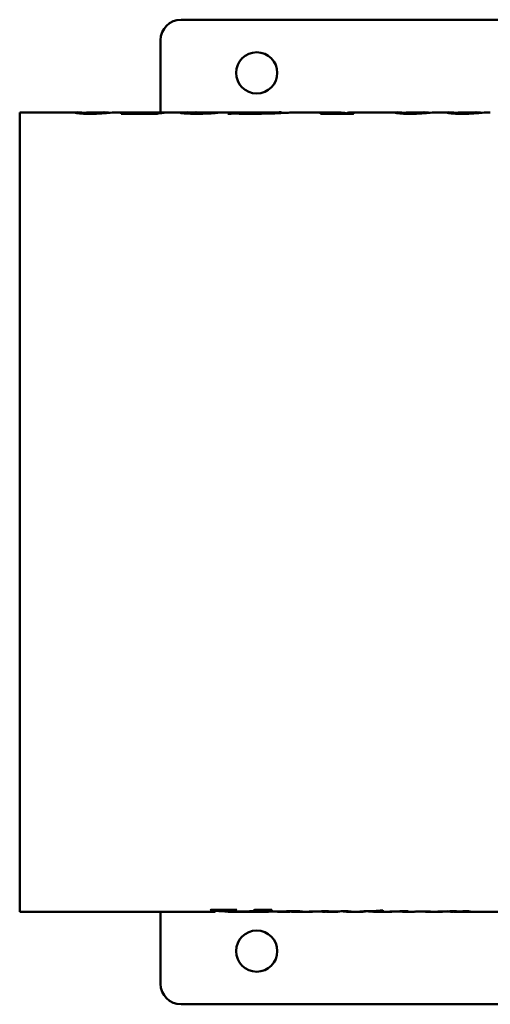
# Model space of a CAD drawing. Header units: millimetres. Extents: x 1001 to 1624, y 676 to 1180.
# Tile 1 of 3: x 1001 to 1138, y 755 to 1042. Entities that reach past the tile are written whole.
import ezdxf

# ---------------------------------------------------------------- set-up
doc = ezdxf.new("R2010")
doc.units = ezdxf.units.MM
doc.header["$LTSCALE"] = 6.25
doc.layers.add('Widoczne (ISO)', color=7, linetype='Continuous', lineweight=50)

msp = doc.modelspace()

# ---------------------------------------------------------------- linework, layer by layer
at = {"layer": 'Widoczne (ISO)'}
for p, q in [((1287.45, 1041.63), (1048.45, 1041.63)), ((1042.45, 1035.63), (1042.45, 1014.62)), ((1001.45, 1014.62), (1001.45, 781.62)), ((1001.45, 1014.62), (1017.96, 1014.62)), ((1020.43, 1014.39), (1020.43, 1014.22)), ((1022.06, 1014.62), (1026.03, 1014.62)), ((1030.18, 1014.62), (1036.22, 1014.62)), ((1030.95, 1014.29), (1030.95, 1014.23)), ((1041.44, 1014.23), (1030.95, 1014.23)), ((1034.25, 1014.47), (1034.25, 1014.23)), ((1034.25, 1014.47), (1039.07, 1014.47)), ((1037.8, 1014.62), (1050.67, 1014.62)), ((1043.58, 1014.55), (1044.14, 1014.55)), ((1043.58, 1014.55), (1043.58, 1014.5)), ((1052.08, 1014.56), (1052.08, 1014.21)), ((1053.38, 1014.62), (1077.32, 1014.62)), ((1058.55, 1014.53), (1058.55, 1014.45)), ((1062.59, 1014.2), (1062.05, 1014.2)), ((1063.42, 1014.57), (1063.42, 1014.25)), ((1063.42, 1014.57), (1063.94, 1014.57)), ((1063.94, 1014.57), (1063.94, 1014.26)), ((1077.82, 1014.56), (1077.82, 1014.42)), ((1082.32, 1014.62), (1094.14, 1014.62)), ((1098.58, 1014.23), (1088.98, 1014.23)), ((1089.14, 1014.28), (1089.14, 1014.23)), ((1096.46, 1014.31), (1096.46, 1014.23)), ((1096.57, 1014.37), (1096.57, 1014.23)), ((1098.59, 1014.62), (1111.11, 1014.62)), ((1113.58, 1014.39), (1113.58, 1014.22)), ((1115.21, 1014.62), (1119.18, 1014.62)), ((1123.34, 1014.62), (1126.23, 1014.62)), ((1128.7, 1014.39), (1128.7, 1014.22)), ((1130.33, 1014.62), (1134.3, 1014.62)), ((1001.45, 781.62), (1058.23, 781.62)), ((1042.45, 781.62), (1042.45, 760.63)), ((1057.09, 782.14), (1064.64, 782.14)), ((1058.53, 781.86), (1058.52, 781.86)), ((1058.53, 781.86), (1058.53, 781.87)), ((1058.57, 781.97), (1058.57, 782.14)), ((1062.03, 781.64), (1062.03, 782.14)), ((1062.11, 781.62), (1063.69, 781.62)), ((1064.5, 782.1), (1064.5, 782.14)), ((1064.95, 781.62), (1073.44, 781.62)), ((1069.84, 782.14), (1074.81, 782.14)), ((1071.06, 782.01), (1071.06, 782.14)), ((1073.76, 782.05), (1073.76, 782.14)), ((1074.81, 782.1), (1074.81, 782.14)), ((1076.07, 781.64), (1076.07, 781.67)), ((1076.19, 781.63), (1076.19, 781.67)), ((1076.65, 781.62), (1079.23, 781.62)), ((1080.79, 781.68), (1080.79, 781.74)), ((1081.97, 781.62), (1086.37, 781.62)), ((1087.19, 781.67), (1087.19, 781.72)), ((1088.78, 781.67), (1088.78, 781.73)), ((1089.59, 781.63), (1089.59, 781.74)), ((1089.72, 781.62), (1089.9, 781.62)), ((1090.47, 781.74), (1091.31, 781.74)), ((1090.74, 781.62), (1093.73, 781.62)), ((1094.44, 781.65), (1094.44, 781.72)), ((1095.56, 781.74), (1095.56, 781.74)), ((1097.12, 781.62), (1101.09, 781.62)), ((1102.14, 781.67), (1100.45, 781.67)), ((1102.14, 781.67), (1102.14, 781.73)), ((1104.47, 781.62), (1109.48, 781.62)), ((1105.51, 781.67), (1105.51, 781.87)), ((1107.01, 781.67), (1105.51, 781.67)), ((1105.98, 781.73), (1105.98, 781.9)), ((1105.98, 781.73), (1107.47, 781.73)), ((1106.39, 781.94), (1107.12, 781.94)), ((1107.01, 781.67), (1107.01, 781.73)), ((1110.34, 781.67), (1110.34, 781.72)), ((1111.51, 781.72), (1111.51, 781.73)), ((1112.9, 781.62), (1116.07, 781.62)), ((1113.76, 781.74), (1114.56, 781.74)), ((1119.6, 781.62), (1124.19, 781.62)), ((1124.94, 781.66), (1124.94, 781.72)), ((1126.29, 781.65), (1126.29, 781.73)), ((1126.99, 781.62), (1127.3, 781.62)), ((1127.76, 781.74), (1128.64, 781.74)), ((1128.02, 781.62), (1140.96, 781.62)), ((1129.51, 781.64), (1129.51, 781.69)), ((1048.45, 754.63), (1287.45, 754.63))]:
    msp.add_line(p, q, dxfattribs=at)
for centre in [(1070.45, 1026.13), (1070.45, 770.13)]:
    msp.add_circle(centre, 6, dxfattribs=at)
for centre, start, end in [((1048.45, 1035.63), 90, 180), ((1048.45, 760.63), 180, 270)]:
    msp.add_arc(centre, 6, start, end, dxfattribs=at)
for centre, major_axis, ratio, start_param, end_param in [((1036.22, 898.12), (0, 116.5), 0.595199, 6.271806, 6.359277), ((1037.8, 898.12), (0, -116.5), 0.594949, 3.141593, 3.192807), ((1046.28, 898.12), (0, -116.5), 0.507692, 3.177786, 3.223452), ((1047.66, 898.12), (264.07, 0), 0.441176, 1.527445, 1.52955), ((1064.18, 898.12), (0, 116.5), 0.21374, 0.030579, 0.085801), ((1091.86, 898.12), (0, 116.5), 0.30303, 0.077217, 0.08186), ((1094.14, 898.12), (0, 116.5), 0.2879, 6.233513, 6.3344), ((1098.59, 898.12), (0, -116.5), 0.285896, 3.141593, 3.192807), ((1101.47, 898.12), (0, -116.5), 0.30303, 3.218809, 3.223452), ((1053.44, 898.12), (0, 116.5), 0.333333, 3.231531, 3.235714), ((1058.23, 898.12), (0, 116.5), 0.039062, 3.141593, 3.206841), ((1064.95, 898.12), (0, -116.5), 0.860509, 6.219083, 6.254036), ((1062.11, 898.12), (0, -116.5), 0.045455, 6.266589, 6.347169), ((1063.69, 898.12), (0, 116.5), 0.859459, 3.141593, 3.195081), ((1064.95, 898.12), (0, -116.5), 0.860509, 6.276896, 6.353115), ((1061.33, 898.12), (0, -116.5), 0.30303, 0.089938, 0.094121), ((1065.52, 898.12), (0, 116.5), 0.393939, 3.231531, 3.235714), ((1084.55, 898.12), (0, 116.5), 0.294118, 3.175622, 3.179917), ((1059.99, 898.12), (675.27, 0), 0.172524, 4.750713, 4.757536), ((1086.37, 898.12), (0, 116.5), 0.302768, 3.141593, 3.15403), ((1089.68, 898.12), (0, -116.5), 0.291045, 6.241308, 6.256488), ((1089.72, 898.12), (0, -116.5), 0.302326, 6.279465, 6.328332), ((1093.73, 898.12), (0, 116.5), 0.317829, 3.141593, 3.155545), ((1097.12, 898.12), (0, -116.5), 0.323684, 6.2479, 6.295876), ((1099.6, 898.12), (0, 116.5), 0.253731, 3.170444, 3.178906), ((1101.09, 898.12), (0, 116.5), 0.312883, 3.141593, 3.170444), ((1104.47, 898.12), (0, -116.5), 0.309434, 6.245121, 6.312037), ((1104.45, 898.12), (0, -116.5), 0.313008, 0.041988, 0.073093), ((1106.01, 898.12), (0, -116.5), 0.298077, 0.028852, 0.041988), ((1108.23, 898.12), (0, 116.5), 0.235294, 3.175622, 3.179917), ((1084.07, 898.12), (658.01, 0), 0.177049, 4.750713, 4.757536), ((1109.48, 898.12), (0, 116.5), 0.315789, 3.141593, 3.154788), ((1112.9, 898.12), (0, -116.5), 0.314845, 6.250932, 6.328332), ((1116.23, 898.12), (0, 116.5), 0.307971, 3.147719, 3.18257), ((981.09, 898.12), (3334.81, 0), 0.034934, 4.753366, 4.754377), ((1119.6, 898.12), (0, -116.5), 0.3, 6.249416, 6.325173), ((1121.97, 898.12), (0, 116.5), 0.307692, 3.175875, 3.179159), ((1101.3, 898.12), (586.38, 0), 0.198675, 4.749955, 4.757536), ((1124.19, 898.12), (0, 116.5), 0.287625, 3.141593, 3.156555), ((1126.99, 898.12), (0, -116.5), 0.315582, 6.264316, 6.328332)]:
    msp.add_ellipse(centre, major_axis=major_axis, ratio=ratio, start_param=start_param, end_param=end_param, dxfattribs=at)
for points, knots in [([(1020.47, 1014.45), (1019.82, 1014.51), (1019.06, 1014.58), (1018.16, 1014.63), (1017.91, 1014.63), (1017.59, 1014.61), (1017.51, 1014.59), (1017.51, 1014.55)], [-1.230343, -1.230343, -1.230343, -1.230343, -0.615686, -0.615686, -0.302847, -0.302847, 0, 0, 0, 0]), ([(1021.87, 1014.2), (1021.56, 1014.2), (1021.25, 1014.2), (1020.67, 1014.21), (1020.4, 1014.22), (1019.6, 1014.25), (1019.2, 1014.28), (1018.54, 1014.34), (1018.26, 1014.37), (1018, 1014.41), (1017.96, 1014.42), (1017.65, 1014.48), (1017.51, 1014.52), (1017.51, 1014.55)], [0, 0, 0, 0, 0.092219, 0.092219, 0.178416, 0.178416, 0.359657, 0.359657, 0.611505, 0.611505, 0.669725, 0.669725, 1.077868, 1.077868, 1.077868, 1.077868]), ([(1021.25, 1014.59), (1021.04, 1014.57), (1020.85, 1014.55), (1020.56, 1014.48), (1020.43, 1014.44), (1020.43, 1014.39)], [-0.448181, -0.448181, -0.448181, -0.448181, -0.2220229, -0.2220229, 0, 0, 0, 0]), ([(1020.43, 1014.39), (1020.43, 1014.38), (1020.44, 1014.37), (1020.5, 1014.35), (1020.55, 1014.34), (1020.71, 1014.32), (1020.83, 1014.31), (1021.06, 1014.3), (1021.19, 1014.29), (1021.47, 1014.28), (1021.62, 1014.28), (1021.77, 1014.28)], [-0.195389, -0.195389, -0.195389, -0.195389, -0.163573, -0.163573, -0.1352021, -0.1352021, -0.0904115, -0.0904115, -0.0453488, -0.0453488, 0, 0, 0, 0]), ([(1022.06, 1014.62), (1022.02, 1014.62), (1021.98, 1014.62), (1021.71, 1014.62), (1021.48, 1014.61), (1021.25, 1014.59)], [-0.2941503, -0.2941503, -0.2941503, -0.2941503, -0.2507874, -0.2507874, 0, 0, 0, 0]), ([(1021.77, 1014.28), (1021.98, 1014.28), (1022.2, 1014.28), (1022.56, 1014.29), (1022.7, 1014.3), (1023.03, 1014.32), (1023.22, 1014.34), (1023.71, 1014.4), (1023.98, 1014.45), (1024.19, 1014.48)], [-0.7357621, -0.7357621, -0.7357621, -0.7357621, -0.5234351, -0.5234351, -0.3552409, -0.3552409, -0.1896136, -0.1896136, 0, 0, 0, 0]), ([(1029.68, 1014.61), (1029.2, 1014.6), (1028.59, 1014.55), (1027.1, 1014.44), (1026.32, 1014.38), (1025.15, 1014.3), (1024.56, 1014.26), (1023.51, 1014.22), (1023.19, 1014.22), (1022.53, 1014.2), (1022.2, 1014.2), (1021.87, 1014.2)], [0, 0, 0, 0, 0.431294, 0.431294, 0.845358, 0.845358, 1.287839, 1.287839, 1.475106, 1.475106, 1.658806, 1.658806, 1.658806, 1.658806]), ([(1026.49, 1014.61), (1026.13, 1014.63), (1025.77, 1014.63), (1025, 1014.58), (1024.61, 1014.54), (1024.19, 1014.48)], [0, 0, 0, 0, 0.3927927, 0.3927927, 0.7841473, 0.7841473, 0.7841473, 0.7841473]), ([(1026.49, 1014.61), (1026.63, 1014.61), (1026.77, 1014.6), (1027.02, 1014.57), (1027.13, 1014.56), (1027.41, 1014.52), (1027.55, 1014.5), (1027.63, 1014.48)], [-0.2366951, -0.2366951, -0.2366951, -0.2366951, -0.1669651, -0.1669651, -0.1101266, -0.1101266, -0.0160098, -0.0160098, -0.0160098, -0.0160098]), ([(1039.07, 1014.47), (1039.89, 1014.47), (1040.74, 1014.47), (1041.71, 1014.49), (1042.12, 1014.49), (1042.97, 1014.52), (1043.3, 1014.54), (1043.58, 1014.55)], [0, 0, 0, 0, 0.2443368, 0.2443368, 0.3496408, 0.3496408, 0.434343, 0.434343, 0.434343, 0.434343]), ([(1051.69, 1014.62), (1049.62, 1014.64), (1049.04, 1014.61), (1048.4, 1014.57), (1048.21, 1014.54), (1048.21, 1014.49)], [-0.4931293, -0.4931293, -0.4931293, -0.4931293, -0.2839046, -0.2839046, 0, 0, 0, 0]), ([(1053.13, 1014.2), (1052.69, 1014.2), (1052.25, 1014.2), (1051.43, 1014.22), (1051.06, 1014.23), (1049.99, 1014.28), (1049.5, 1014.31), (1048.88, 1014.36), (1048.63, 1014.39), (1048.29, 1014.44), (1048.21, 1014.47), (1048.21, 1014.49)], [0, 0, 0, 0, 0.1311875, 0.1311875, 0.2520898, 0.2520898, 0.4916673, 0.4916673, 0.737153, 0.737153, 0.9780783, 0.9780783, 0.9780783, 0.9780783]), ([(1052.08, 1014.56), (1052.08, 1014.58), (1052.19, 1014.6), (1052.63, 1014.62), (1052.94, 1014.63), (1053.38, 1014.62)], [-0.8287744, -0.8287744, -0.8287744, -0.8287744, -0.6031083, -0.6031083, -0.3559852, -0.3559852, -0.3559852, -0.3559852]), ([(1052.08, 1014.56), (1052.08, 1014.54), (1052.12, 1014.53), (1052.33, 1014.5), (1052.48, 1014.49), (1052.89, 1014.46), (1053.16, 1014.45), (1053.72, 1014.43), (1053.96, 1014.42), (1054.48, 1014.41), (1054.76, 1014.41), (1055.04, 1014.41)], [0, 0, 0, 0, 0.1060231, 0.1060231, 0.2051883, 0.2051883, 0.3039127, 0.3039127, 0.3709042, 0.3709042, 0.4415834, 0.4415834, 0.4415834, 0.4415834]), ([(1057.11, 1014.32), (1056.59, 1014.29), (1056.01, 1014.26), (1055.35, 1014.24), (1054.64, 1014.21), (1053.89, 1014.2), (1053.13, 1014.2)], [0, 0, 0, 0, 0.2134209, 0.2134209, 0.2134209, 0.4437915, 0.4437915, 0.4437915, 0.4437915]), ([(1055.04, 1014.41), (1055.5, 1014.41), (1055.95, 1014.42), (1056.38, 1014.43), (1056.82, 1014.44), (1057.21, 1014.45), (1057.55, 1014.47), (1057.94, 1014.49), (1058.27, 1014.51), (1058.55, 1014.53)], [0, 0, 0, 0, 0.1393529, 0.1393529, 0.1393529, 0.2818781, 0.2818781, 0.2818781, 0.4388794, 0.4388794, 0.4388794, 0.4388794]), ([(1059.11, 1014.52), (1058.89, 1014.49), (1058.63, 1014.46), (1057.98, 1014.39), (1057.59, 1014.36), (1057.11, 1014.32)], [0, 0, 0, 0, 0.1950481, 0.1950481, 0.3898886, 0.3898886, 0.3898886, 0.3898886]), ([(1063.81, 1014.26), (1063.66, 1014.26), (1063.51, 1014.25), (1063.36, 1014.25), (1063.22, 1014.24), (1063.09, 1014.24), (1062.96, 1014.23), (1062.82, 1014.22), (1062.7, 1014.21), (1062.59, 1014.2)], [0, 0, 0, 0, 0.046847, 0.046847, 0.046847, 0.0934701, 0.0934701, 0.0934701, 0.1476693, 0.1476693, 0.1476693, 0.1476693]), ([(1065.02, 1014.24), (1064.82, 1014.24), (1064.6, 1014.25), (1064.18, 1014.25), (1063.96, 1014.26), (1063.81, 1014.26)], [0, 0, 0, 0, 0.0615119, 0.0615119, 0.1289046, 0.1289046, 0.1289046, 0.1289046]), ([(1063.94, 1014.57), (1063.97, 1014.55), (1064.05, 1014.52), (1064.36, 1014.46), (1064.56, 1014.43), (1065.17, 1014.38), (1065.53, 1014.35), (1066.17, 1014.32), (1066.56, 1014.31), (1067.44, 1014.29), (1067.93, 1014.29), (1068.42, 1014.29)], [0, 0, 0, 0, 0.210359, 0.210359, 0.368869, 0.368869, 0.549882, 0.549882, 0.779683, 0.779683, 1.038808, 1.038808, 1.038808, 1.038808]), ([(1066.93, 1014.2), (1066.66, 1014.21), (1066.28, 1014.21), (1065.65, 1014.23), (1065.32, 1014.23), (1065.02, 1014.24)], [0, 0, 0, 0, 0.0821673, 0.0821673, 0.157741, 0.157741, 0.157741, 0.157741]), ([(1068.55, 1014.2), (1068.27, 1014.2), (1067.99, 1014.2), (1067.71, 1014.2), (1067.45, 1014.2), (1067.19, 1014.2), (1066.93, 1014.2)], [0, 0, 0, 0, 0.0836743, 0.0836743, 0.0836743, 0.1618537, 0.1618537, 0.1618537, 0.1618537]), ([(1077.82, 1014.56), (1077.82, 1014.59), (1077.76, 1014.61), (1077.51, 1014.63), (1077.31, 1014.63), (1076.5, 1014.61), (1075.73, 1014.56), (1074.03, 1014.46), (1073.09, 1014.41), (1071.6, 1014.35), (1070.88, 1014.32), (1069.57, 1014.3), (1069, 1014.29), (1068.42, 1014.29)], [-1.144003, -1.144003, -1.144003, -1.144003, -1.039539, -1.039539, -0.927156, -0.927156, -0.702729, -0.702729, -0.41038, -0.41038, -0.173612, -0.173612, 0, 0, 0, 0]), ([(1077.49, 1014.41), (1076.33, 1014.35), (1075.08, 1014.3), (1073.73, 1014.27), (1072.06, 1014.22), (1070.32, 1014.2), (1068.55, 1014.2)], [0, 0, 0, 0, 0.4297566, 0.4297566, 0.4297566, 0.9614231, 0.9614231, 0.9614231, 0.9614231]), ([(1082.32, 1014.62), (1082.28, 1014.62), (1082.23, 1014.62), (1081.97, 1014.62), (1081.64, 1014.61), (1080.76, 1014.56), (1080.23, 1014.54), (1078.98, 1014.47), (1078.26, 1014.44), (1077.49, 1014.41)], [0.2228469, 0.2228469, 0.2228469, 0.2228469, 0.2834871, 0.2834871, 0.5535263, 0.5535263, 0.8236798, 0.8236798, 1.1092992, 1.1092992, 1.1092992, 1.1092992]), ([(1089.14, 1014.28), (1089.49, 1014.28), (1089.86, 1014.28), (1090.49, 1014.29), (1090.77, 1014.3), (1091.22, 1014.32), (1091.4, 1014.34), (1091.95, 1014.39), (1092.22, 1014.44), (1092.42, 1014.47)], [0, 0, 0, 0, 0.1067109, 0.1067109, 0.1941035, 0.1941035, 0.2674329, 0.2674329, 0.4014255, 0.4014255, 0.4014255, 0.4014255]), ([(1095.81, 1014.48), (1095.95, 1014.46), (1096.1, 1014.43), (1096.34, 1014.37), (1096.46, 1014.33), (1096.46, 1014.31)], [0, 0, 0, 0, 0.1528857, 0.1528857, 0.3032846, 0.3032846, 0.3032846, 0.3032846]), ([(1096.88, 1014.47), (1096.81, 1014.46), (1096.73, 1014.44), (1096.62, 1014.41), (1096.57, 1014.39), (1096.57, 1014.37)], [0, 0, 0, 0, 0.083474, 0.083474, 0.1651914, 0.1651914, 0.1651914, 0.1651914]), ([(1096.57, 1014.37), (1096.57, 1014.37), (1096.58, 1014.36), (1096.61, 1014.35), (1096.64, 1014.35), (1096.73, 1014.33), (1096.82, 1014.32), (1097.04, 1014.31), (1097.17, 1014.3), (1097.7, 1014.29), (1098.19, 1014.28), (1098.75, 1014.28)], [0, 0, 0, 0, 0.0265504, 0.0265504, 0.0515596, 0.0515596, 0.0964413, 0.0964413, 0.1453341, 0.1453341, 0.2416809, 0.2416809, 0.2416809, 0.2416809]), ([(1113.63, 1014.45), (1112.97, 1014.51), (1112.22, 1014.58), (1111.31, 1014.63), (1111.07, 1014.63), (1110.74, 1014.61), (1110.66, 1014.59), (1110.66, 1014.55)], [-1.230343, -1.230343, -1.230343, -1.230343, -0.615686, -0.615686, -0.302847, -0.302847, 0, 0, 0, 0]), ([(1115.02, 1014.2), (1114.71, 1014.2), (1114.41, 1014.2), (1113.83, 1014.21), (1113.56, 1014.22), (1112.75, 1014.25), (1112.36, 1014.28), (1111.7, 1014.34), (1111.41, 1014.37), (1111.16, 1014.41), (1111.12, 1014.42), (1110.81, 1014.48), (1110.66, 1014.52), (1110.66, 1014.55)], [0, 0, 0, 0, 0.092219, 0.092219, 0.178416, 0.178416, 0.359657, 0.359657, 0.611505, 0.611505, 0.669725, 0.669725, 1.077868, 1.077868, 1.077868, 1.077868]), ([(1114.4, 1014.59), (1114.19, 1014.57), (1114, 1014.55), (1113.71, 1014.48), (1113.58, 1014.44), (1113.58, 1014.39)], [-0.448181, -0.448181, -0.448181, -0.448181, -0.2220229, -0.2220229, 0, 0, 0, 0]), ([(1113.58, 1014.39), (1113.58, 1014.38), (1113.6, 1014.37), (1113.66, 1014.35), (1113.7, 1014.34), (1113.86, 1014.32), (1113.99, 1014.31), (1114.22, 1014.3), (1114.34, 1014.29), (1114.62, 1014.28), (1114.77, 1014.28), (1114.92, 1014.28)], [-0.195389, -0.195389, -0.195389, -0.195389, -0.163573, -0.163573, -0.1352021, -0.1352021, -0.0904115, -0.0904115, -0.0453488, -0.0453488, 0, 0, 0, 0]), ([(1115.21, 1014.62), (1115.17, 1014.62), (1115.13, 1014.62), (1114.86, 1014.62), (1114.63, 1014.61), (1114.4, 1014.59)], [-0.2941503, -0.2941503, -0.2941503, -0.2941503, -0.2507874, -0.2507874, 0, 0, 0, 0]), ([(1114.92, 1014.28), (1115.14, 1014.28), (1115.35, 1014.28), (1115.71, 1014.29), (1115.85, 1014.3), (1116.19, 1014.32), (1116.37, 1014.34), (1116.86, 1014.4), (1117.14, 1014.45), (1117.34, 1014.48)], [-0.7357621, -0.7357621, -0.7357621, -0.7357621, -0.5234351, -0.5234351, -0.3552409, -0.3552409, -0.1896136, -0.1896136, 0, 0, 0, 0]), ([(1122.83, 1014.61), (1122.35, 1014.6), (1121.75, 1014.55), (1120.26, 1014.44), (1119.48, 1014.38), (1118.3, 1014.3), (1117.72, 1014.26), (1116.67, 1014.22), (1116.34, 1014.22), (1115.69, 1014.2), (1115.36, 1014.2), (1115.02, 1014.2)], [0, 0, 0, 0, 0.431294, 0.431294, 0.845358, 0.845358, 1.287839, 1.287839, 1.475106, 1.475106, 1.658806, 1.658806, 1.658806, 1.658806]), ([(1119.65, 1014.61), (1119.29, 1014.63), (1118.92, 1014.63), (1118.16, 1014.58), (1117.76, 1014.54), (1117.34, 1014.48)], [0, 0, 0, 0, 0.3927927, 0.3927927, 0.7841473, 0.7841473, 0.7841473, 0.7841473]), ([(1119.65, 1014.61), (1119.78, 1014.61), (1119.92, 1014.6), (1120.17, 1014.57), (1120.28, 1014.56), (1120.56, 1014.52), (1120.7, 1014.5), (1120.78, 1014.48)], [-0.2366951, -0.2366951, -0.2366951, -0.2366951, -0.1669651, -0.1669651, -0.1101266, -0.1101266, -0.0160098, -0.0160098, -0.0160098, -0.0160098]), ([(1128.74, 1014.45), (1128.08, 1014.51), (1127.33, 1014.58), (1126.43, 1014.63), (1126.18, 1014.63), (1125.86, 1014.61), (1125.77, 1014.59), (1125.77, 1014.55)], [-1.230343, -1.230343, -1.230343, -1.230343, -0.615686, -0.615686, -0.302847, -0.302847, 0, 0, 0, 0]), ([(1130.14, 1014.2), (1129.83, 1014.2), (1129.52, 1014.2), (1128.94, 1014.21), (1128.67, 1014.22), (1127.87, 1014.25), (1127.47, 1014.28), (1126.81, 1014.34), (1126.52, 1014.37), (1126.27, 1014.41), (1126.23, 1014.42), (1125.92, 1014.48), (1125.77, 1014.52), (1125.77, 1014.55)], [0, 0, 0, 0, 0.092219, 0.092219, 0.178416, 0.178416, 0.359657, 0.359657, 0.611505, 0.611505, 0.669725, 0.669725, 1.077868, 1.077868, 1.077868, 1.077868]), ([(1129.51, 1014.59), (1129.31, 1014.57), (1129.12, 1014.55), (1128.82, 1014.48), (1128.7, 1014.44), (1128.7, 1014.39)], [-0.448181, -0.448181, -0.448181, -0.448181, -0.2220229, -0.2220229, 0, 0, 0, 0]), ([(1128.7, 1014.39), (1128.7, 1014.38), (1128.71, 1014.37), (1128.77, 1014.35), (1128.81, 1014.34), (1128.98, 1014.32), (1129.1, 1014.31), (1129.33, 1014.3), (1129.46, 1014.29), (1129.74, 1014.28), (1129.89, 1014.28), (1130.04, 1014.28)], [-0.195389, -0.195389, -0.195389, -0.195389, -0.163573, -0.163573, -0.1352021, -0.1352021, -0.0904115, -0.0904115, -0.0453488, -0.0453488, 0, 0, 0, 0]), ([(1130.33, 1014.62), (1130.29, 1014.62), (1130.25, 1014.62), (1129.97, 1014.62), (1129.74, 1014.61), (1129.51, 1014.59)], [-0.2941503, -0.2941503, -0.2941503, -0.2941503, -0.2507874, -0.2507874, 0, 0, 0, 0]), ([(1130.04, 1014.28), (1130.25, 1014.28), (1130.47, 1014.28), (1130.82, 1014.29), (1130.97, 1014.3), (1131.3, 1014.32), (1131.48, 1014.34), (1131.98, 1014.4), (1132.25, 1014.45), (1132.46, 1014.48)], [-0.7357621, -0.7357621, -0.7357621, -0.7357621, -0.5234351, -0.5234351, -0.3552409, -0.3552409, -0.1896136, -0.1896136, 0, 0, 0, 0]), ([(1137.95, 1014.61), (1137.46, 1014.6), (1136.86, 1014.55), (1135.37, 1014.44), (1134.59, 1014.38), (1133.42, 1014.3), (1132.83, 1014.26), (1131.78, 1014.22), (1131.46, 1014.22), (1130.8, 1014.2), (1130.47, 1014.2), (1130.14, 1014.2)], [0, 0, 0, 0, 0.431294, 0.431294, 0.845358, 0.845358, 1.287839, 1.287839, 1.475106, 1.475106, 1.658806, 1.658806, 1.658806, 1.658806]), ([(1134.76, 1014.61), (1134.4, 1014.63), (1134.03, 1014.63), (1133.27, 1014.58), (1132.87, 1014.54), (1132.46, 1014.48)], [0, 0, 0, 0, 0.3927927, 0.3927927, 0.7841473, 0.7841473, 0.7841473, 0.7841473]), ([(1134.76, 1014.61), (1134.9, 1014.61), (1135.04, 1014.6), (1135.28, 1014.57), (1135.4, 1014.56), (1135.68, 1014.52), (1135.82, 1014.5), (1135.9, 1014.48)], [-0.2366951, -0.2366951, -0.2366951, -0.2366951, -0.1669651, -0.1669651, -0.1101266, -0.1101266, -0.0160098, -0.0160098, -0.0160098, -0.0160098]), ([(1058.57, 781.97), (1058.57, 781.98), (1058.56, 782), (1058.49, 782.02), (1058.44, 782.03), (1058.28, 782.06), (1058.18, 782.06), (1058, 782.07), (1057.86, 782.08), (1057.47, 782.09), (1057.19, 782.09), (1056.92, 782.1)], [0, 0, 0, 0, 0.049125, 0.049125, 0.0908201, 0.0908201, 0.1432296, 0.1432296, 0.2453755, 0.2453755, 0.4330869, 0.4330869, 0.4330869, 0.4330869]), ([(1058.53, 781.87), (1058.54, 781.89), (1058.55, 781.91), (1058.56, 781.95), (1058.57, 781.97), (1058.57, 781.97)], [0, 0, 0, 0, 0.0829357, 0.0829357, 0.1750757, 0.1750757, 0.1750757, 0.1750757]), ([(1064.5, 782.1), (1064.28, 782.1), (1064.07, 782.09), (1063.66, 782.08), (1063.47, 782.08), (1063.18, 782.06), (1063.07, 782.05), (1062.88, 782.03), (1062.8, 782.01), (1062.56, 781.96), (1062.48, 781.91), (1062.45, 781.86)], [0, 0, 0, 0, 0.064496, 0.064496, 0.1268754, 0.1268754, 0.1731705, 0.1731705, 0.2321994, 0.2321994, 0.4172359, 0.4172359, 0.4172359, 0.4172359]), ([(1069.04, 781.79), (1069.65, 781.83), (1070.44, 781.89), (1070.76, 781.93), (1070.89, 781.95), (1071.02, 781.98), (1071.06, 782), (1071.06, 782.01)], [0, 0, 0, 0, 0.2795078, 0.2795078, 0.315419, 0.315419, 0.3364577, 0.3364577, 0.3364577, 0.3364577]), ([(1071.06, 782.01), (1071.06, 782.02), (1071.04, 782.02), (1070.99, 782.04), (1070.94, 782.04), (1070.83, 782.06), (1070.75, 782.06), (1070.37, 782.08), (1070.04, 782.09), (1069.64, 782.1)], [0, 0, 0, 0, 0.024979, 0.024979, 0.0505245, 0.0505245, 0.0821492, 0.0821492, 0.1316457, 0.1316457, 0.1316457, 0.1316457]), ([(1073.76, 782.05), (1073.48, 782.04), (1073.14, 782.01), (1072.55, 781.96), (1072.24, 781.93), (1071.95, 781.91)], [0, 0, 0, 0, 0.10513, 0.10513, 0.2125917, 0.2125917, 0.2125917, 0.2125917]), ([(1081.53, 781.74), (1080.7, 781.74), (1079.89, 781.74), (1078.02, 781.71), (1077.17, 781.69), (1075.67, 781.66), (1074.76, 781.64), (1073.85, 781.63), (1073.64, 781.62), (1073.44, 781.62)], [-1.597478, -1.597478, -1.597478, -1.597478, -1.426566, -1.426566, -1.189631, -1.189631, -0.57449, -0.57449, -0.420673, -0.420673, -0.420673, -0.420673]), ([(1074.81, 782.1), (1074.61, 782.09), (1074.41, 782.09), (1074.22, 782.08), (1074.06, 782.07), (1073.9, 782.06), (1073.76, 782.05)], [0, 0, 0, 0, 0.0614884, 0.0614884, 0.0614884, 0.1150834, 0.1150834, 0.1150834, 0.1150834]), ([(1076.07, 781.64), (1076.04, 781.65), (1076, 781.65), (1075.98, 781.66), (1075.98, 781.66), (1075.97, 781.66), (1075.96, 781.67)], [0, 0, 0, 0, 0.0785145, 0.0785145, 0.0785145, 0.1042462, 0.1042462, 0.1042462, 0.1042462]), ([(1078.63, 781.68), (1078.34, 781.67), (1078.08, 781.66), (1077.59, 781.64), (1077.36, 781.64), (1076.76, 781.62), (1076.45, 781.62), (1076.19, 781.63)], [-0.5456075, -0.5456075, -0.5456075, -0.5456075, -0.4170483, -0.4170483, -0.271607, -0.271607, 0, 0, 0, 0]), ([(1080.06, 781.71), (1079.93, 781.71), (1079.8, 781.71), (1079.53, 781.7), (1079.39, 781.7), (1079.04, 781.69), (1078.82, 781.68), (1078.63, 781.68)], [-0.1699676, -0.1699676, -0.1699676, -0.1699676, -0.1307949, -0.1307949, -0.0845176, -0.0845176, 0, 0, 0, 0]), ([(1079.27, 781.62), (1079.39, 781.62), (1079.66, 781.62), (1080.16, 781.63), (1080.36, 781.64), (1080.68, 781.65), (1080.79, 781.66), (1080.79, 781.68)], [-0.4467489, -0.4467489, -0.4467489, -0.4467489, -0.2762552, -0.2762552, -0.1548705, -0.1548705, 0, 0, 0, 0]), ([(1080.79, 781.68), (1080.79, 781.68), (1080.78, 781.69), (1080.74, 781.69), (1080.72, 781.69), (1080.62, 781.7), (1080.55, 781.7), (1080.44, 781.7), (1080.37, 781.71), (1080.22, 781.71), (1080.14, 781.71), (1080.06, 781.71)], [-0.09571997, -0.09571997, -0.09571997, -0.09571997, -0.08061718, -0.08061718, -0.06704132, -0.06704132, -0.04711665, -0.04711665, -0.0242639, -0.0242639, 0, 0, 0, 0]), ([(1080.08, 781.63), (1080.27, 781.63), (1080.46, 781.63), (1081.51, 781.62), (1082.02, 781.62), (1082.65, 781.63), (1082.96, 781.63), (1083.23, 781.63)], [-0.291091, -0.291091, -0.291091, -0.291091, -0.2673495, -0.2673495, -0.1552495, -0.1552495, 0, 0, 0, 0]), ([(1081.53, 781.74), (1081.79, 781.74), (1082.06, 781.74), (1082.54, 781.74), (1082.75, 781.73), (1083.2, 781.72), (1083.35, 781.72), (1083.57, 781.7), (1083.65, 781.7), (1083.77, 781.69), (1083.79, 781.68), (1083.79, 781.67)], [0, 0, 0, 0, 0.0793294, 0.0793294, 0.1468, 0.1468, 0.2349903, 0.2349903, 0.3306029, 0.3306029, 0.4304401, 0.4304401, 0.4304401, 0.4304401]), ([(1083.79, 781.67), (1083.79, 781.66), (1083.74, 781.66), (1083.65, 781.65), (1083.56, 781.64), (1083.41, 781.64), (1083.23, 781.63)], [0, 0, 0, 0, 0.0973712, 0.0973712, 0.0973712, 0.199983, 0.199983, 0.199983, 0.199983]), ([(1087.19, 781.67), (1087.19, 781.67), (1087.18, 781.67), (1087.13, 781.68), (1087.09, 781.68), (1087.01, 781.68), (1086.94, 781.69), (1086.71, 781.69), (1086.55, 781.69), (1086.24, 781.69), (1085.97, 781.69), (1085.72, 781.69)], [0, 0, 0, 0, 0.0230766, 0.0230766, 0.0492908, 0.0492908, 0.097338, 0.097338, 0.2017407, 0.2017407, 0.4534453, 0.4534453, 0.4534453, 0.4534453]), ([(1086.81, 781.63), (1086.9, 781.64), (1086.99, 781.64), (1087.13, 781.66), (1087.18, 781.66), (1087.19, 781.67)], [0, 0, 0, 0, 0.0986373, 0.0986373, 0.1822797, 0.1822797, 0.1822797, 0.1822797]), ([(1092.22, 781.66), (1091.76, 781.65), (1091.21, 781.64), (1090.51, 781.63), (1090.2, 781.62), (1089.9, 781.62)], [-0.4061195, -0.4061195, -0.4061195, -0.4061195, -0.2057854, -0.2057854, -0.0528075, -0.0528075, -0.0528075, -0.0528075]), ([(1092.66, 781.64), (1091.85, 781.63), (1091.13, 781.62), (1090.44, 781.63), (1090.38, 781.63), (1090.32, 781.63)], [0, 0, 0, 0, 0.3239553, 0.3239553, 0.3554118, 0.3554118, 0.3554118, 0.3554118]), ([(1092.22, 781.66), (1092.66, 781.67), (1093.18, 781.69), (1093.91, 781.71), (1094.38, 781.72), (1095.38, 781.74), (1095.77, 781.74), (1096.17, 781.74)], [0, 0, 0, 0, 0.1923738, 0.1923738, 0.2742462, 0.2742462, 0.3233133, 0.3233133, 0.3233133, 0.3233133]), ([(1094, 781.66), (1093.89, 781.66), (1093.79, 781.66), (1093.57, 781.66), (1093.46, 781.66), (1093.11, 781.65), (1092.87, 781.65), (1092.66, 781.64)], [0, 0, 0, 0, 0.0312101, 0.0312101, 0.0682937, 0.0682937, 0.1511791, 0.1511791, 0.1511791, 0.1511791]), ([(1094.44, 781.65), (1094.44, 781.65), (1094.44, 781.65), (1094.43, 781.65), (1094.42, 781.65), (1094.4, 781.65), (1094.37, 781.65), (1094.33, 781.66), (1094.28, 781.66), (1094.17, 781.66), (1094.14, 781.66), (1094.07, 781.66), (1094.03, 781.66), (1094, 781.66)], [0, 0, 0, 0, 0.00610611, 0.00610611, 0.01212693, 0.01212693, 0.02491619, 0.02491619, 0.03303774, 0.03303774, 0.03652028, 0.03652028, 0.04012876, 0.04012876, 0.04012876, 0.04012876]), ([(1094.25, 781.64), (1094.29, 781.64), (1094.34, 781.64), (1094.41, 781.65), (1094.44, 781.65), (1094.44, 781.65)], [0, 0, 0, 0, 0.04271091, 0.04271091, 0.08503721, 0.08503721, 0.08503721, 0.08503721]), ([(1095.79, 781.7), (1095.74, 781.7), (1095.69, 781.71), (1095.59, 781.72), (1095.56, 781.73), (1095.56, 781.74)], [0, 0, 0, 0, 0.0487344, 0.0487344, 0.1139542, 0.1139542, 0.1139542, 0.1139542]), ([(1096.17, 781.74), (1096.32, 781.74), (1096.46, 781.74), (1096.73, 781.74), (1096.86, 781.74), (1097.23, 781.73), (1097.41, 781.72), (1097.66, 781.71), (1097.77, 781.7), (1097.92, 781.69), (1097.95, 781.68), (1097.95, 781.67)], [0, 0, 0, 0, 0.0428521, 0.0428521, 0.0844799, 0.0844799, 0.1713827, 0.1713827, 0.2958843, 0.2958843, 0.4299018, 0.4299018, 0.4299018, 0.4299018]), ([(1097.95, 781.67), (1097.95, 781.66), (1097.91, 781.65), (1097.78, 781.64), (1097.7, 781.64), (1097.6, 781.63)], [0, 0, 0, 0, 0.0899323, 0.0899323, 0.1804209, 0.1804209, 0.1804209, 0.1804209]), ([(1100.7, 781.71), (1101.43, 781.72), (1102.13, 781.73), (1103.58, 781.77), (1104.61, 781.79), (1106.39, 781.94)], [0, 0, 0, 0, 0.2317774, 0.2317774, 0.5034523, 0.5034523, 0.5034523, 0.5034523]), ([(1103.1, 781.71), (1103.04, 781.72), (1102.99, 781.72), (1102.91, 781.74), (1102.89, 781.74), (1102.87, 781.75)], [0, 0, 0, 0, 0.05526138, 0.05526138, 0.09762634, 0.09762634, 0.09762634, 0.09762634]), ([(1110.34, 781.67), (1110.34, 781.67), (1110.33, 781.67), (1110.31, 781.68), (1110.29, 781.68), (1110.23, 781.68), (1110.18, 781.68), (1110.05, 781.69), (1109.95, 781.69), (1109.7, 781.69), (1109.46, 781.69), (1109.16, 781.69)], [0, 0, 0, 0, 0.0154991, 0.0154991, 0.0300788, 0.0300788, 0.0521276, 0.0521276, 0.0758781, 0.0758781, 0.11352, 0.11352, 0.11352, 0.11352]), ([(1109.97, 781.64), (1110.05, 781.64), (1110.13, 781.64), (1110.28, 781.66), (1110.34, 781.67), (1110.34, 781.67)], [0, 0, 0, 0, 0.0896292, 0.0896292, 0.1941538, 0.1941538, 0.1941538, 0.1941538]), ([(1111.72, 781.69), (1111.67, 781.69), (1111.62, 781.7), (1111.54, 781.71), (1111.51, 781.71), (1111.51, 781.72)], [0, 0, 0, 0, 0.04644858, 0.04644858, 0.09653622, 0.09653622, 0.09653622, 0.09653622]), ([(1118.42, 781.69), (1118.36, 781.7), (1118.28, 781.71), (1118.21, 781.72), (1118.2, 781.72), (1118.19, 781.72)], [0, 0, 0, 0, 0.07375629, 0.07375629, 0.08622567, 0.08622567, 0.08622567, 0.08622567]), ([(1124.94, 781.66), (1124.94, 781.67), (1124.93, 781.67), (1124.86, 781.68), (1124.8, 781.68), (1124.7, 781.68), (1124.61, 781.69), (1124.36, 781.69), (1124.22, 781.69), (1123.85, 781.69), (1123.51, 781.69), (1123.2, 781.69)], [0, 0, 0, 0, 0.0317432, 0.0317432, 0.0722841, 0.0722841, 0.178162, 0.178162, 0.3371206, 0.3371206, 0.6635349, 0.6635349, 0.6635349, 0.6635349]), ([(1124.69, 781.64), (1124.74, 781.64), (1124.8, 781.65), (1124.89, 781.65), (1124.94, 781.66), (1124.94, 781.66)], [0, 0, 0, 0, 0.0665739, 0.0665739, 0.1289519, 0.1289519, 0.1289519, 0.1289519]), ([(1126.29, 781.7), (1126.21, 781.7), (1126.13, 781.71), (1126.03, 781.73), (1126.03, 781.73), (1126.03, 781.73)], [0.28488912, 0.28488912, 0.28488912, 0.28488912, 0.31979292, 0.31979292, 0.32085711, 0.32085711, 0.32085711, 0.32085711]), ([(1129.91, 781.71), (1129.24, 781.69), (1128.42, 781.64), (1127.71, 781.63), (1127.5, 781.62), (1127.29, 781.62)], [-0.719594, -0.719594, -0.719594, -0.719594, -0.3823474, -0.3823474, -0.2385607, -0.2385607, -0.2385607, -0.2385607]), ([(1129.51, 781.64), (1129.37, 781.64), (1129.21, 781.64), (1128.89, 781.63), (1128.7, 781.63), (1128.18, 781.62), (1127.9, 781.63), (1127.65, 781.63)], [0, 0, 0, 0, 0.0484625, 0.0484625, 0.0950943, 0.0950943, 0.1392049, 0.1392049, 0.1392049, 0.1392049]), ([(1129.78, 781.64), (1129.73, 781.64), (1129.69, 781.64), (1129.65, 781.64), (1129.6, 781.64), (1129.56, 781.64), (1129.51, 781.64)], [0, 0, 0, 0, 0.0126566, 0.0126566, 0.0126566, 0.02760159, 0.02760159, 0.02760159, 0.02760159]), ([(1131.14, 781.63), (1131.07, 781.63), (1131, 781.63), (1130.87, 781.63), (1130.81, 781.63), (1130.65, 781.63), (1130.57, 781.63), (1130.36, 781.63), (1130.29, 781.64), (1130.06, 781.64), (1130.02, 781.64), (1129.94, 781.64), (1129.91, 781.64), (1129.84, 781.64), (1129.81, 781.64), (1129.78, 781.64)], [0, 0, 0, 0, 0.0211248, 0.0211248, 0.0410368, 0.0410368, 0.0734181, 0.0734181, 0.1403665, 0.1403665, 0.1751971, 0.1751971, 0.2003582, 0.2003582, 0.2239223, 0.2239223, 0.2239223, 0.2239223]), ([(1129.91, 781.71), (1130.11, 781.72), (1130.33, 781.73), (1130.72, 781.74), (1130.85, 781.74), (1131.13, 781.74), (1131.27, 781.74), (1131.41, 781.74)], [0, 0, 0, 0, 0.0861649, 0.0861649, 0.130168, 0.130168, 0.1723593, 0.1723593, 0.1723593, 0.1723593]), ([(1132.01, 781.64), (1131.91, 781.63), (1131.79, 781.63), (1131.57, 781.63), (1131.49, 781.63), (1131.32, 781.63), (1131.23, 781.63), (1131.14, 781.63)], [0, 0, 0, 0, 0.0536504, 0.0536504, 0.081005, 0.081005, 0.1073117, 0.1073117, 0.1073117, 0.1073117]), ([(1131.41, 781.74), (1131.56, 781.74), (1131.7, 781.74), (1131.97, 781.74), (1132.09, 781.73), (1132.28, 781.73), (1132.38, 781.72), (1132.53, 781.71), (1132.57, 781.7), (1132.62, 781.69), (1132.63, 781.69), (1132.63, 781.68)], [0, 0, 0, 0, 0.0442755, 0.0442755, 0.0870223, 0.0870223, 0.1206057, 0.1206057, 0.1421032, 0.1421032, 0.1668781, 0.1668781, 0.1668781, 0.1668781]), ([(1132.63, 781.68), (1132.63, 781.67), (1132.59, 781.66), (1132.48, 781.65), (1132.38, 781.64), (1132.22, 781.64), (1132.01, 781.64)], [0, 0, 0, 0, 0.1189844, 0.1189844, 0.1189844, 0.2295776, 0.2295776, 0.2295776, 0.2295776])]:
    msp.add_open_spline(points, degree=3, knots=knots, dxfattribs=at)
for points in [[(1030.18, 1014.62), (1030.04, 1014.62), (1029.87, 1014.62), (1029.68, 1014.61)], [(1051.69, 1014.62), (1051.91, 1014.62), (1052.16, 1014.61), (1052.43, 1014.61)], [(1123.34, 1014.62), (1123.19, 1014.62), (1123.02, 1014.62), (1122.83, 1014.61)], [(1138.45, 1014.62), (1138.3, 1014.62), (1138.13, 1014.62), (1137.95, 1014.61)], [(1076.19, 781.64), (1076.15, 781.64), (1076.11, 781.64), (1076.07, 781.64)], [(1079.23, 781.62), (1079.24, 781.62), (1079.26, 781.62), (1079.27, 781.62)], [(1089.59, 781.64), (1089.3, 781.64), (1089.03, 781.65), (1088.78, 781.67)], [(1116.45, 781.63), (1116.33, 781.63), (1116.2, 781.62), (1116.07, 781.62)]]:
    msp.add_open_spline(points, degree=3, dxfattribs=at)

doc.saveas('drawing.dxf')
